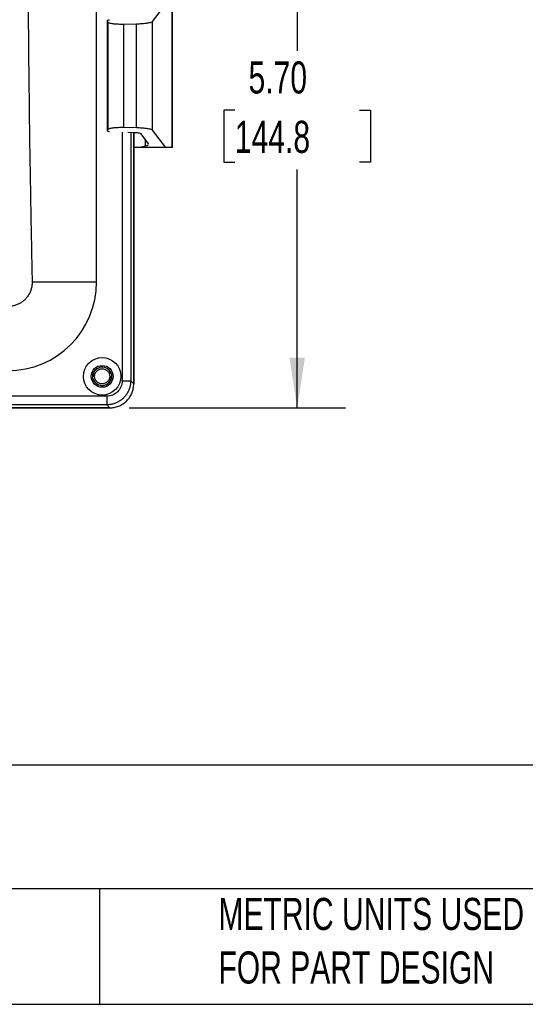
# Model space of a CAD drawing. Header units: inches. Extents: x 1 to 43, y 1 to 33.
# Tile 6 of 19: x 18.2 to 23.4, y 1 to 11.2. Entities that reach past the tile are written whole.
import ezdxf

# ---------------------------------------------------------------- set-up
doc = ezdxf.new("R2010")
doc.units = ezdxf.units.IN
doc.header["$LTSCALE"] = 4
doc.header["$MEASUREMENT"] = 0
doc.layers.add('DIMENSIONS', color=140, linetype='Continuous', lineweight=25)
doc.layers.add('TEXT', color=140, linetype='Continuous', lineweight=25)
doc.styles.add('SLDTEXTSTYLE0', font='TXT', dxfattribs={"width": 0.7})
doc.dimstyles.new('SLDDIMSTYLE3', dxfattribs={"dimtxt": 0.339844, "dimasz": 0.52, "dimexe": 0, "dimexo": 0.0625, "dimgap": 0.084961, "dimtad": 0, "dimtih": 1, "dimtoh": 1, "dimrnd": 1e-09, "dimzin": 4, "dimdsep": 46, "dimtxsty": 'SLDTEXTSTYLE0', "dimsah": 1, "dimcen": 0.09, "dimadec": 0, "dimazin": 1, "dimtfac": 1, "dimtofl": 0, "dimtmove": 0, "dimatfit": 3, "dimfxl": 0, "dimfrac": 2, "dimtolj": 1, "dimtzin": 12, "dimarcsym": 0})

# ---------------------------------------------------------------- blocks, each defined once
blk = doc.blocks.new('_D_10')
at = {"layer": 'DIMENSIONS'}
for p, q in [((20.077, 12.897), (21.551, 12.897)), ((21.051, 12.897), (21.051, 10.903)), ((20.404, 10.287), (20.29, 10.287)), ((20.29, 10.287), (20.29, 9.747)), ((21.697, 10.287), (21.811, 10.287)), ((21.811, 10.287), (21.811, 9.747)), ((20.29, 9.747), (20.404, 9.747)), ((21.811, 9.747), (21.697, 9.747)), ((21.051, 7.195), (21.051, 9.671)), ((19.306, 7.195), (21.551, 7.195))]:
    blk.add_line(p, q, dxfattribs=at)
for points in [[(21.051, 12.897), (20.971, 12.377), (21.131, 12.377)], [(21.051, 7.195), (21.131, 7.715), (20.971, 7.715)]]:
    blk.add_solid(points, dxfattribs=at)
at = {"layer": 'DIMENSIONS', "char_height": 0.3333, "attachment_point": 1, "style": 'SLDTEXTSTYLE0'}
for s, insert in [('5.70', (20.546, 10.793)), ('144.8', (20.404, 10.176))]:
    blk.add_mtext(s, dxfattribs=dict(at, insert=insert))

msp = doc.modelspace()

# ---------------------------------------------------------------- linework, layer by layer
for p, q in [((18.97, 8.503), (18.97, 17.292)), ((19.55, 11.207), (19.687, 11.387)), ((19.754, 9.899), (19.754, 11.387)), ((19.757, 9.899), (19.757, 11.387)), ((19.081, 11.216), (19.081, 10.07)), ((19.089, 11.199), (19.081, 11.215)), ((19.081, 10.071), (19.081, 11.215)), ((19.089, 10.087), (19.089, 11.199)), ((19.384, 11.18), (19.251, 11.177)), ((19.251, 10.109), (19.251, 11.177)), ((19.384, 10.106), (19.384, 11.18)), ((19.55, 10.079), (19.55, 11.207)), ((19.081, 10.071), (19.089, 10.087)), ((19.234, 10.058), (19.234, 7.475)), ((19.251, 10.109), (19.384, 10.106)), ((19.353, 10.052), (19.293, 10.053)), ((19.323, 10.053), (19.323, 7.475)), ((19.355, 7.444), (19.355, 10.052)), ((19.355, 10.052), (19.355, 7.444)), ((19.509, 9.937), (19.432, 10.039)), ((19.687, 9.899), (19.55, 10.079)), ((19.477, 9.916), (19.477, 9.979)), ((19.508, 9.933), (19.509, 9.937)), ((19.405, 9.899), (19.355, 9.899)), ((19.405, 9.899), (19.477, 9.916)), ((19.687, 9.899), (19.405, 9.899)), ((19.754, 9.899), (19.687, 9.899)), ((19.757, 9.899), (19.754, 9.899)), ((18.301, 8.503), (18.97, 8.503)), ((19.323, 7.475), (19.355, 7.444)), ((19.074, 7.316), (10.23, 7.316)), ((10.199, 7.195), (19.106, 7.195)), ((19.106, 7.195), (10.199, 7.195)), ((19.074, 7.226), (10.23, 7.226)), ((19.074, 7.226), (19.106, 7.195))]:
    msp.add_line(p, q)
for radius in [0.195, 0.113, 0.0975, 0.0781]:
    msp.add_circle((19.027, 7.522), radius)
for centre, radius, start, end in [((18.047, 8.503), 0.923, 270, 360), ((19.027, 7.522), 0.095, 16.7737, 180), ((19.027, 7.522), 0.095, 195.6498, 358.6072)]:
    msp.add_arc(centre, radius, start, end)
for points, knots in [([(18.301, 17.292), (18.299, 17.218), (18.296, 17.072), (18.292, 16.852), (18.287, 16.632), (18.284, 16.413), (18.28, 16.193), (18.276, 15.973), (18.273, 15.753), (18.27, 15.534), (18.268, 15.314), (18.265, 15.094), (18.263, 14.875), (18.261, 14.655), (18.259, 14.435), (18.258, 14.215), (18.256, 13.996), (18.255, 13.776), (18.254, 13.556), (18.254, 13.336), (18.253, 13.117), (18.253, 12.897), (18.253, 12.677), (18.254, 12.458), (18.254, 12.238), (18.255, 12.018), (18.256, 11.798), (18.258, 11.579), (18.259, 11.359), (18.261, 11.139), (18.263, 10.92), (18.265, 10.7), (18.268, 10.48), (18.27, 10.26), (18.273, 10.041), (18.276, 9.821), (18.28, 9.601), (18.284, 9.381), (18.287, 9.162), (18.292, 8.942), (18.296, 8.722), (18.299, 8.576), (18.301, 8.503)], [0, 0, 0, 0, 0.025007, 0.050013, 0.075018, 0.100022, 0.125025, 0.150027, 0.175029, 0.200029, 0.225029, 0.250029, 0.275028, 0.300026, 0.325024, 0.350021, 0.375018, 0.400015, 0.425011, 0.450008, 0.475004, 0.5, 0.524996, 0.549992, 0.574989, 0.599985, 0.624982, 0.649979, 0.674976, 0.699974, 0.724972, 0.749971, 0.774971, 0.799971, 0.824971, 0.849973, 0.874975, 0.899978, 0.924982, 0.949987, 0.974993, 1, 1, 1, 1]), ([(19.081, 11.215), (19.081, 11.216), (19.082, 11.218), (19.089, 11.222), (19.099, 11.224), (19.104, 11.225)], [0, 0, 0, 0, 0.334687, 0.697184, 1, 1, 1, 1]), ([(19.251, 11.177), (19.233, 11.177), (19.213, 11.177), (19.174, 11.179), (19.156, 11.18), (19.125, 11.184), (19.112, 11.187), (19.095, 11.193), (19.09, 11.196), (19.089, 11.199)], [0, 0, 0, 0, 0.25, 0.25, 0.5, 0.5, 0.75, 0.75, 1, 1, 1, 1]), ([(19.55, 11.207), (19.547, 11.204), (19.542, 11.2), (19.523, 11.194), (19.51, 11.191), (19.479, 11.186), (19.46, 11.184), (19.422, 11.181), (19.402, 11.18), (19.384, 11.18)], [0, 0, 0, 0, 0.25, 0.25, 0.5, 0.5, 0.75, 0.75, 1, 1, 1, 1]), ([(19.104, 10.061), (19.101, 10.062), (19.091, 10.063), (19.082, 10.067), (19.082, 10.07), (19.081, 10.071)], [0, 0, 0, 0, 0.169277, 0.602042, 1, 1, 1, 1]), ([(19.089, 10.087), (19.09, 10.09), (19.095, 10.093), (19.112, 10.099), (19.125, 10.102), (19.156, 10.106), (19.174, 10.107), (19.213, 10.109), (19.233, 10.109), (19.251, 10.109)], [0, 0, 0, 0, 0.25, 0.25, 0.5, 0.5, 0.75, 0.75, 1, 1, 1, 1]), ([(19.432, 10.039), (19.43, 10.04), (19.428, 10.042), (19.419, 10.045), (19.413, 10.047), (19.398, 10.049), (19.389, 10.05), (19.371, 10.052), (19.361, 10.052), (19.353, 10.052)], [0, 0, 0, 0, 0.25, 0.25, 0.5, 0.5, 0.75, 0.75, 1, 1, 1, 1]), ([(19.384, 10.106), (19.402, 10.106), (19.422, 10.105), (19.46, 10.102), (19.479, 10.1), (19.51, 10.095), (19.523, 10.092), (19.542, 10.086), (19.547, 10.082), (19.55, 10.079)], [0, 0, 0, 0, 0.25, 0.25, 0.5, 0.5, 0.75, 0.75, 1, 1, 1, 1]), ([(18.301, 8.503), (18.301, 8.499), (18.301, 8.492), (18.3, 8.482), (18.299, 8.472), (18.298, 8.462), (18.297, 8.453), (18.295, 8.443), (18.292, 8.434), (18.29, 8.424), (18.287, 8.416), (18.284, 8.407), (18.28, 8.398), (18.277, 8.39), (18.273, 8.382), (18.264, 8.367), (18.25, 8.346), (18.232, 8.324), (18.215, 8.309), (18.201, 8.298), (18.187, 8.287), (18.171, 8.278), (18.155, 8.27), (18.138, 8.263), (18.121, 8.257), (18.103, 8.253), (18.084, 8.25), (18.066, 8.248), (18.053, 8.248), (18.047, 8.248)], [0, 0, 0, 0, 0.025592, 0.050914, 0.075967, 0.100747, 0.125255, 0.149488, 0.173446, 0.197126, 0.220529, 0.243653, 0.266496, 0.289059, 0.311338, 0.333335, 0.417409, 0.499968, 0.543771, 0.587923, 0.632418, 0.677249, 0.722412, 0.7679, 0.813707, 0.859827, 0.906254, 0.95298, 1, 1, 1, 1]), ([(19.323, 7.475), (19.323, 7.472), (19.323, 7.465), (19.322, 7.455), (19.321, 7.445), (19.32, 7.435), (19.318, 7.425), (19.316, 7.415), (19.313, 7.405), (19.31, 7.396), (19.307, 7.387), (19.303, 7.377), (19.299, 7.369), (19.295, 7.36), (19.29, 7.351), (19.285, 7.343), (19.28, 7.335), (19.274, 7.327), (19.269, 7.32), (19.263, 7.313), (19.257, 7.306), (19.248, 7.297), (19.238, 7.287), (19.225, 7.277), (19.21, 7.267), (19.196, 7.258), (19.18, 7.25), (19.164, 7.243), (19.147, 7.237), (19.129, 7.232), (19.111, 7.229), (19.093, 7.227), (19.08, 7.226), (19.074, 7.226)], [0, 0, 0, 0, 0.0263098, 0.052483, 0.0785197, 0.1044201, 0.1301844, 0.1558128, 0.1813054, 0.2066624, 0.231884, 0.2569704, 0.2819218, 0.3067384, 0.3314204, 0.3559679, 0.3803813, 0.4046606, 0.4288062, 0.4528182, 0.4766968, 0.5004423, 0.5436267, 0.5872535, 0.6313238, 0.675839, 0.7208003, 0.7662089, 0.8120659, 0.8583724, 0.9051296, 0.9523384, 1, 1, 1, 1]), ([(19.234, 7.475), (19.234, 7.454), (19.229, 7.433), (19.214, 7.395), (19.202, 7.377), (19.172, 7.348), (19.155, 7.336), (19.116, 7.32), (19.095, 7.316), (19.074, 7.316)], [0, 0, 0, 0, 0.25, 0.25, 0.5, 0.5, 0.75, 0.75, 1, 1, 1, 1]), ([(19.234, 7.475), (19.245, 7.475), (19.256, 7.475), (19.277, 7.475), (19.286, 7.475), (19.303, 7.475), (19.309, 7.475), (19.319, 7.475), (19.322, 7.475), (19.323, 7.475)], [0, 0, 0, 0, 0.25, 0.25, 0.5, 0.5, 0.75, 0.75, 1, 1, 1, 1]), ([(19.106, 7.195), (19.12, 7.195), (19.136, 7.196), (19.166, 7.202), (19.182, 7.206), (19.213, 7.218), (19.228, 7.226), (19.256, 7.245), (19.27, 7.255), (19.294, 7.28), (19.305, 7.293), (19.323, 7.322), (19.331, 7.337), (19.343, 7.367), (19.348, 7.383), (19.353, 7.414), (19.355, 7.429), (19.355, 7.444)], [0, 0, 0, 0, 0.125, 0.125, 0.25, 0.25, 0.375, 0.375, 0.5, 0.5, 0.625, 0.625, 0.75, 0.75, 0.875, 0.875, 1, 1, 1, 1]), ([(19.074, 7.316), (19.074, 7.306), (19.074, 7.295), (19.074, 7.274), (19.074, 7.264), (19.074, 7.246), (19.074, 7.239), (19.074, 7.23), (19.074, 7.227), (19.074, 7.226)], [0, 0, 0, 0, 0.25, 0.25, 0.5, 0.5, 0.75, 0.75, 1, 1, 1, 1])]:
    msp.add_open_spline(points, degree=3, knots=knots)
msp.add_open_spline([(19.477, 9.916), (19.491, 9.919), (19.502, 9.923), (19.507, 9.927)], degree=3)
at = {"layer": 'TEXT'}
for p, q in [((43, 3.484), (1, 3.484)), ((43, 2.2), (1, 2.2)), ((18.999, 2.2), (18.999, 1)), ((1, 1), (43, 1))]:
    msp.add_line(p, q, dxfattribs=at)

# ---------------------------------------------------------------- texts
at = {"layer": 'TEXT', "attachment_point": 1, "style": 'SLDTEXTSTYLE0'}
for s, insert, char_height in [('ATTABOX HEARTLAND SERIES ENCLOSURE, NEMA 1/3R/4/4X/12/6/6P, 10 X 8 X 4IN (HXWXD), WALL MOUNT, ^JPOLYCARBONATE, PANTONE 7541 C LIGHT GRAY, HINGED SCREW COVER.', (1.254, 3.244), 0.291667), ('METRIC UNITS USED ^JFOR PART DESIGN', (20.233, 2.105), 0.33333)]:
    msp.add_mtext(s, dxfattribs=dict(at, insert=insert, char_height=char_height))

# ---------------------------------------------------------------- dimensions: what is measured, and where the dimension line sits
at = {"layer": 'DIMENSIONS'}
dim = msp.add_linear_dim(base=(21.051, 12.897), p1=(19.106, 7.195), p2=(19.877, 12.897), angle=90, dimstyle='SLDDIMSTYLE3', dxfattribs=at)
dim.commit()
dim.dimension.update_dxf_attribs({"geometry": '_D_10', "text_midpoint": (21.051, 10.287), "dimtype": 160})

doc.saveas('drawing.dxf')
